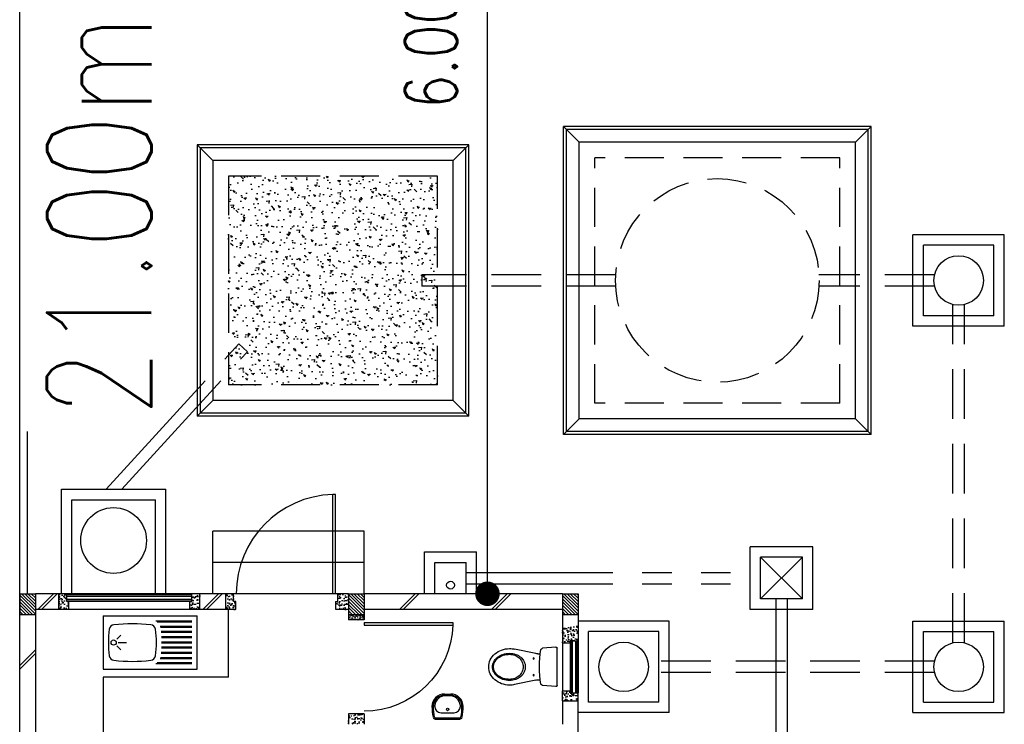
# Model space of a CAD drawing. Header units: millimetres. Extents: x 301 to 1479, y 491 to 1341.
# Tile 69 of 256: x 379.89 to 389.32, y 592.52 to 599.27. Entities that reach past the tile are written whole.
import ezdxf

# ---------------------------------------------------------------- set-up
doc = ezdxf.new("R2010")
doc.units = ezdxf.units.MM
doc.header["$LTSCALE"] = 1.5
doc.header["$MEASUREMENT"] = 0
for name, pattern in [('HIDDEN', [0.375, 0.25, -0.125]), ('HIDDEN2', [4.7625, 3.175, -1.5875]), ('PHANTOM2', [1.25, 0.625, -0.125, 0.125, -0.125, 0.125, -0.125])]:
    doc.linetypes.add(name, pattern=pattern)
for name, color, linetype in [('AP&SA', 254, 'HIDDEN'), ('Blk', 7, 'Continuous'), ('Block', 46, 'Continuous'), ('boundary', 3, 'Continuous'), ('Boundary Wall', 64, 'Continuous'), ('BWCN', 4, 'Continuous'), ('DIM', 6, 'Continuous'), ('DOOR', 3, 'Continuous'), ('Ele', 8, 'Continuous'), ('HATCH', 7, 'Continuous'), ('Hatch Aggregate', 252, 'Continuous'), ('Hatch Col. C1 GF Ext.', 84, 'Continuous'), ('Hatch Stub Col', 251, 'Continuous'), ('Kerb', 251, 'Continuous'), ('P. Grease Trap', 64, 'Continuous'), ('P. Septic tank', 2, 'Continuous'), ('P. Sewr Manhole', 49, 'Continuous'), ('PVC Pipe 110', 69, 'Continuous'), ('PVC RWP 75', 77, 'Continuous'), ('PVC Sewer Pipe 110', 24, 'Continuous'), ('SANIT', 8, 'Continuous'), ('TEXT', 7, 'Continuous'), ('WINDOW', 1, 'Continuous')]:
    doc.layers.add(name, color=color, linetype=linetype)
doc.styles.add('RS1', font='romans.shx', dxfattribs={"width": 0.75, "height": 0.5})
doc.styles.add('RS2', font='romans.shx', dxfattribs={"width": 0.75, "height": 1})
doc.dimstyles.new('Souillac5', dxfattribs={"dimscale": 0.5, "dimtxt": 0.5, "dimasz": 0.47, "dimexe": 0, "dimexo": 1, "dimgap": 0.5, "dimtad": 1, "dimzin": 0, "dimdsep": 46, "dimtxsty": 'RS1', "dimblk": 'DOT', "dimcen": 3, "dimse1": 1, "dimse2": 1, "dimclrd": 6, "dimclre": 6, "dimclrt": 7, "dimaunit": 1, "dimadec": 0, "dimazin": 0, "dimtfac": 1, "dimtofl": 0, "dimtmove": 1, "dimatfit": 3, "dimfxl": 1, "dimtolj": 1, "dimtzin": 0, "dimlwe": -1, "dimarcsym": 0})
pattern_1 = [(50, (422.03025, 162.062746), (0.071726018, -0.0062752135), [0.0075, -0.0825]), (355, (422.03025, 162.062746), (-0.013875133, 0.075219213), [0.006, -0.066]), (100.451444, (422.03623, 162.06222), (0.057850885, 0.068943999), [0.006374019, -0.070114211]), (46.1842, (422.03025, 162.08275), (0.106724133, -0.016551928), [0.01125, -0.12375]), (96.635635, (422.03914, 162.08137), (0.093466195, 0.09741186), [0.009561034, -0.105171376]), (351.184164, (422.03025, 162.08275), (0.093466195, 0.09741186), [0.009, -0.099]), (21, (422.04025, 162.077746), (0.059690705, -0.040261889), [0.0075, -0.0825]), (326, (422.04025, 162.077746), (0.024331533, 0.072515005), [0.006, -0.066]), (71.451445, (422.045225, 162.07439), (0.084022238, 0.032253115), [0.006374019, -0.070114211]), (37.5, (422.03025, 162.062746), (0.0012159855, 0.0332893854), [0, -0.0652, 0, -0.067, 0, -0.06625]), (7.5, (422.03025, 162.062746), (0.0263069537, 0.0394411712), [0, -0.0382, 0, -0.0637, 0, -0.02525]), (327.5, (422.00795, 162.062746), (0.0533822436, -0.0022554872), [0, -0.025, 0, -0.078, 0, -0.1035]), (317.5, (421.99795, 162.062746), (0.058318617, 0.010010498), [0, -0.0325, 0, -0.0518, 0, -0.0735])]
pattern_2 = [(315, (443.186696, 157.028336), (0.0154679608, 0.0154679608), [])]
pattern_3 = [(50, (418.371455, 162.212746), (0.071726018, -0.0062752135), [0.0075, -0.0825]), (355, (418.371455, 162.212746), (-0.013875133, 0.075219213), [0.006, -0.066]), (100.451444, (418.37743, 162.21222), (0.057850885, 0.068943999), [0.006374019, -0.070114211]), (46.1842, (418.371455, 162.23275), (0.106724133, -0.016551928), [0.01125, -0.12375]), (96.635635, (418.38035, 162.23137), (0.093466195, 0.09741186), [0.009561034, -0.105171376]), (351.184164, (418.37146, 162.23275), (0.093466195, 0.09741186), [0.009, -0.099]), (21, (418.381455, 162.227746), (0.059690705, -0.040261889), [0.0075, -0.0825]), (326, (418.381455, 162.227746), (0.024331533, 0.072515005), [0.006, -0.066]), (71.451445, (418.38643, 162.22439), (0.084022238, 0.032253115), [0.006374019, -0.070114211]), (37.5, (418.371455, 162.212746), (0.0012159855, 0.0332893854), [0, -0.0652, 0, -0.067, 0, -0.06625]), (7.5, (418.371455, 162.212746), (0.0263069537, 0.0394411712), [0, -0.0382, 0, -0.0637, 0, -0.02525]), (327.5, (418.349155, 162.212746), (0.0533822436, -0.0022554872), [0, -0.025, 0, -0.078, 0, -0.1035]), (317.5, (418.339155, 162.212746), (0.058318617, 0.010010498), [0, -0.0325, 0, -0.0518, 0, -0.0735])]

# ---------------------------------------------------------------- blocks, each defined once
blk = doc.blocks.new('SSBSD90')
at = {"layer": 'Ele'}
for p, q in [((-900, 510), (0, 510)), ((-900, 510), (-900, 0)), ((0, 0), (0, 510)), ((-50, 460), (-395.5, 460)), ((-50, 450), (-382.1, 450)), ((-50, 410), (-354.7, 410)), ((-50, 400), (-351.5, 400)), ((-768.2, 286.8), (-729.3, 325.7)), ((-50, 360), (-345.7, 360)), ((-50, 350), (-344.7, 350)), ((-50, 310), (-341.6, 310)), ((-50, 300), (-341, 300)), ((-768.2, 223.2), (-729.3, 184.3)), ((-755, 255), (-675, 255)), ((-50, 200), (-341.6, 200)), ((-50, 210), (-341, 210)), ((-50, 260), (-340, 260)), ((-50, 250), (-340, 250)), ((-50, 100), (-354.7, 100)), ((-50, 110), (-351.5, 110)), ((-50, 150), (-345.7, 150)), ((-50, 160), (-344.7, 160)), ((-900, 0), (0, 0)), ((-50, 50), (-395.5, 50)), ((-50, 60), (-382.1, 60))]:
    blk.add_line(p, q, dxfattribs=at)
blk.add_circle((-800, 255), 25, dxfattribs=at)
for centre, radius, start, end in [((65, 255), 915, 172.01642, 187.98358), ((-791.6, 375.1), 50, 96.57699, 172.01642), ((-620, -1113.3), 1548.3, 83.42301, 96.57699), ((-448.4, 375.1), 50, 7.98358, 83.42301), ((-1305, 255), 915, 352.01642, 7.98358), ((-791.6, 134.9), 50, 187.98358, 263.42301), ((-448.4, 134.9), 50, 276.57699, 352.01642), ((-620, 1623.3), 1548.3, 263.42301, 276.57699)]:
    blk.add_arc(centre, radius, start, end, dxfattribs=at)
blk = doc.blocks.new('WC')
at = {"layer": 'SANIT'}
for p, q in [((-179.1, 0), (179.1, 0)), ((-189, -10.9), (-177.5, -141.5)), ((189, -10.9), (177.5, -141.5)), ((-125, -184.5), (-125, -161.4)), ((125, -184.5), (125, -161.4)), ((-127.2, -205.2), (-170.1, -407.8)), ((127.2, -205.2), (170.1, -407.8))]:
    blk.add_line(p, q, dxfattribs=at)
for points in [[(130, -455, 0.086378), (119.8, -396.7, 0.092622), (91.9, -348.9, 0.103078), (48.8, -316.1, 0.111925), (0, -305, 0.111925), (-48.8, -316.1, 0.103078), (-91.9, -348.9, 0.092622), (-119.8, -396.7, 0.086378), (-130, -455, 0.086378)], [(120, -455, 0.091554), (110.7, -404.8, 0.095342), (84.9, -363.1, 0.101238), (45.4, -334.7, 0.105842), (0, -325, 0.105842), (-45.4, -334.7, 0.101238), (-84.9, -363.1, 0.095342), (-110.7, -404.8, 0.091554), (-120, -455, 0.091554)], [(-175, -455, 0.087147), (-161.4, -532.7, 0.093047), (-123.7, -596.4, 0.102819), (-65.8, -640.2, 0.110985), (0, -655, 0.110985), (65.8, -640.2, 0.102819), (123.7, -596.4, 0.093047), (161.4, -532.7, 0.087147), (175, -455, 0.052217), (170.1, -407.8, 0.093047)], [(-170.1, -407.8, 0.052217), (-175, -455, 0.087147)], [(-130, -455, 0.079027), (-119.7, -519.8, 0.088191), (-91.9, -571.7, 0.105253), (-48.1, -608.1, 0.121599), (0, -620, 0.121599), (48.1, -608.1, 0.105253), (91.9, -571.7, 0.088191), (119.7, -519.8, 0.079027), (130, -455, 0.079027)], [(-120, -455, 0.077736), (-110.5, -515.9, 0.087342), (-84.9, -564.6, 0.105569), (-44.3, -598.9, 0.12344), (0, -610, 0.12344), (44.3, -598.9, 0.105569), (84.9, -564.6, 0.087342), (110.5, -515.9, 0.077736), (120, -455, 0.077736)]]:
    blk.add_lwpolyline(points, format="xyb", dxfattribs=at)
for centre in [(-80, -225), (80, -225)]:
    blk.add_circle(centre, 6, dxfattribs=at)
for centre, radius, start, end in [((-179.1, -10), 10, 90, 185.04245), ((179.1, -10), 10, 354.95755, 90), ((-162.6, -140.2), 15, 185.04245, 259.60796), ((0, 746.3), 916.3, 259.60796, 280.39204), ((-225, -184.5), 100, 348.04369, 0), ((225, -184.5), 100, 180, 191.95631), ((162.6, -140.2), 15, 280.39204, 354.95755)]:
    blk.add_arc(centre, radius, start, end, dxfattribs=at)
blk = doc.blocks.new('Wh1')
at = {"layer": 'SANIT'}
for p, q in [((197, 0), (-197, 0)), ((197, -20), (-197, -20)), ((105, -100), (-105, -100)), ((-205, -200), (-205, -217)), ((205, -200), (205, -217)), ((50, -380), (-50, -380)), ((50, -400), (-50, -400)), ((-30, -373), (30, -373))]:
    blk.add_line(p, q, dxfattribs=at)
blk.add_circle((0, -154), 20, dxfattribs=at)
for centre, radius, start, end in [((0, -200), 250, 180, 180), ((0, -200), 250, 0, 0), ((-197, -35), 35, 90, 167.7776), ((197, -35), 35, 12.2224, 90), ((567, -201), 817, 167.7776, 179.9598), ((567, -201), 797, 167.7776, 179.9598), ((-197, -35), 15, 90, 167.7776), ((-105, -200), 100, 90, 180), ((105, -200), 100, 0, 90), ((197, -35), 15, 12.2224, 90), ((-567, -201), 797, 0.0402, 12.2224), ((-567, -201), 817, 0.0402, 12.2224), ((-50, -200), 200, 180, 270), ((-50, -200), 180, 180, 270), ((-30, -197), 176, 186.7076, 270.013), ((30, -197), 176, 269.987, 353.2924), ((50, -200), 180, 270, 0), ((50, -200), 200, 270, 0)]:
    blk.add_arc(centre, radius, start, end, dxfattribs=at)
blk = doc.blocks.new('Dr900')
at = {"layer": 'DOOR'}
for p, q in [((-50, 0), (-50, 850)), ((-25, 850), (-50, 850)), ((-25, 0), (-25, 850)), ((-25, 0), (-50, 0))]:
    blk.add_line(p, q, dxfattribs=at)
blk.add_arc((-24.3, -0.3), 850.7, 91.72797, 179.98222, dxfattribs=at)
blk = doc.blocks.new('Dr1000')
at = {"layer": 'DOOR'}
for p, q in [((-50, 0), (-50, 950)), ((-25, 950), (-50, 950)), ((-25, 0), (-25, 950)), ((-25, 0), (-50, 0))]:
    blk.add_line(p, q, dxfattribs=at)
blk.add_arc((-24.4, -0.2), 950.6, 91.54201, 179.98579, dxfattribs=at)
blk = doc.blocks.new('SSSU-D1')
at = {"layer": 'Hatch Aggregate'}
h = blk.add_hatch(dxfattribs=at)
h.set_pattern_fill('AR-CONC', color=256, scale=0.03, angle=90)
h.set_pattern_definition([(140, (33579.427, -774173.30486), (0.018825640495, 0.21517805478), [0.0225, -0.2475]), (85, (33579.427, -774173.30486), (-0.22565764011, -0.041625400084), [0.018, -0.198]), (190.45144446, (33579.42857, -774173.28693), (-0.20683199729, 0.17355265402), [0.0191220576, -0.2103426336]), (136.1842, (33579.367, -774173.30486), (0.04965578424, 0.3201723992), [0.03375, -0.37125]), (186.63563549, (33579.37114, -774173.27818), (-0.29223558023, 0.2803985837), [0.0286831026, -0.315514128]), (81.18416399, (33579.367, -774173.30486), (-0.29223558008, 0.28039858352), [0.027, -0.2970000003]), (111, (33579.382, -774173.27486), (0.1207856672, 0.179072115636), [0.0225, -0.2475]), (56, (33579.382, -774173.27486), (-0.217545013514, 0.072994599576), [0.018, -0.198]), (161.45144474, (33579.39207, -774173.25994), (-0.09675934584, 0.25206671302), [0.019122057, -0.2103426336]), (127.5, (33579.427, -774173.304864), (-0.0998681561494, 0.003647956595), [0, -0.1956, 0, -0.201, 0, -0.19875]), (97.5, (33579.427, -774173.30486), (-0.118323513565, 0.078920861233), [0, -0.1146, 0, -0.1911, 0, -0.07575]), (57.5, (33579.427, -774173.371764), (0.00676646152, 0.160146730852), [0, -0.075, 0, -0.234, 0, -0.3105]), (47.5, (33579.427, -774173.40176), (-0.0300314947, 0.174955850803), [0, -0.0975, 0, -0.1554, 0, -0.2205])])
h.paths.add_polyline_path([(8.45, 11.8), (10.455, 11.8), (10.455, 9.8), (8.45, 9.8)])
at = {"layer": 'Hatch Col. C1 GF Ext.'}
h = blk.add_hatch(dxfattribs=at)
h.set_pattern_fill('ANSI31', color=256, scale=0.175, angle=-90)
h.set_pattern_definition(pattern_2)
h.paths.add_polyline_path([(6.6, 7.6), (6.45, 7.6), (6.45, 7.8), (6.6, 7.8)])
h = blk.add_hatch(dxfattribs=at)
h.set_pattern_fill('ANSI31', color=256, scale=0.175, angle=-90)
h.set_pattern_definition(pattern_2)
h.paths.add_polyline_path([(9.75, 7.6), (9.6, 7.6), (9.6, 7.8), (9.75, 7.8)])
h = blk.add_hatch(dxfattribs=at)
h.set_pattern_fill('ANSI31', color=256, scale=0.175, angle=-90)
h.set_pattern_definition(pattern_2)
h.paths.add_polyline_path([(11.8, 7.6), (11.65, 7.6), (11.65, 7.8), (11.8, 7.8)])
at = {"layer": 'Hatch Stub Col', "linetype": 'ByBlock'}
h = blk.add_hatch(dxfattribs=at)
h.set_pattern_fill('AR-CONC', color=256, scale=0.01, angle=720)
h.set_pattern_definition(pattern_3)
h.paths.add_polyline_path([(6.8254, 7.8), (6.9004, 7.8), (6.9004, 7.725), (6.9204, 7.725), (6.9204, 7.65), (6.8254, 7.65)])
h = blk.add_hatch(dxfattribs=at)
h.set_pattern_fill('AR-CONC', color=256, scale=0.01, angle=720)
h.set_pattern_definition(pattern_3)
h.paths.add_polyline_path([(8.0804, 7.725), (8.1004, 7.725), (8.1004, 7.8), (8.1754, 7.8), (8.1754, 7.65), (8.0804, 7.65)])
h = blk.add_hatch(dxfattribs=at)
h.set_pattern_fill('AR-CONC', color=256, scale=0.01, angle=720)
h.set_pattern_definition([(50, (418.421455, 162.212746), (0.071726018, -0.0062752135), [0.0075, -0.0825]), (355, (418.421455, 162.212746), (-0.013875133, 0.075219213), [0.006, -0.066]), (100.451444, (418.42743, 162.21222), (0.057850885, 0.068943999), [0.006374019, -0.070114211]), (46.1842, (418.421455, 162.23275), (0.106724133, -0.016551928), [0.01125, -0.12375]), (96.635635, (418.43035, 162.23137), (0.093466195, 0.09741186), [0.009561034, -0.105171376]), (351.184164, (418.42146, 162.23275), (0.093466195, 0.09741186), [0.009, -0.099]), (21, (418.431455, 162.227746), (0.059690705, -0.040261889), [0.0075, -0.0825]), (326, (418.431455, 162.227746), (0.024331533, 0.072515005), [0.006, -0.066]), (71.451445, (418.43643, 162.22439), (0.084022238, 0.032253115), [0.006374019, -0.070114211]), (37.5, (418.421455, 162.212746), (0.0012159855, 0.0332893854), [0, -0.0652, 0, -0.067, 0, -0.06625]), (7.5, (418.421455, 162.212746), (0.0263069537, 0.0394411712), [0, -0.0382, 0, -0.0637, 0, -0.02525]), (327.5, (418.399155, 162.212746), (0.0533822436, -0.0022554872), [0, -0.025, 0, -0.078, 0, -0.1035]), (317.5, (418.389155, 162.212746), (0.058318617, 0.010010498), [0, -0.0325, 0, -0.0518, 0, -0.0735])])
h.paths.add_polyline_path([(8.425, 7.8), (8.5, 7.8), (8.5, 7.725), (8.52, 7.725), (8.52, 7.65), (8.425, 7.65)])
h = blk.add_hatch(dxfattribs=at)
h.set_pattern_fill('AR-CONC', color=256, scale=0.01, angle=720)
h.set_pattern_definition([(50, (422.03025, 162.212746), (0.071726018, -0.0062752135), [0.0075, -0.0825]), (355, (422.03025, 162.212746), (-0.013875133, 0.075219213), [0.006, -0.066]), (100.451444, (422.03623, 162.21222), (0.057850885, 0.068943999), [0.006374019, -0.070114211]), (46.1842, (422.03025, 162.23275), (0.106724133, -0.016551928), [0.01125, -0.12375]), (96.635635, (422.03914, 162.23137), (0.093466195, 0.09741186), [0.009561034, -0.105171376]), (351.184164, (422.03025, 162.23275), (0.093466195, 0.09741186), [0.009, -0.099]), (21, (422.04025, 162.227746), (0.059690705, -0.040261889), [0.0075, -0.0825]), (326, (422.04025, 162.227746), (0.024331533, 0.072515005), [0.006, -0.066]), (71.451445, (422.045225, 162.22439), (0.084022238, 0.032253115), [0.006374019, -0.070114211]), (37.5, (422.03025, 162.212746), (0.0012159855, 0.0332893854), [0, -0.0652, 0, -0.067, 0, -0.06625]), (7.5, (422.03025, 162.212746), (0.0263069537, 0.0394411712), [0, -0.0382, 0, -0.0637, 0, -0.02525]), (327.5, (422.00795, 162.212746), (0.0533822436, -0.0022554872), [0, -0.025, 0, -0.078, 0, -0.1035]), (317.5, (421.99795, 162.212746), (0.058318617, 0.010010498), [0, -0.0325, 0, -0.0518, 0, -0.0735])])
h.paths.add_polyline_path([(9.5, 7.8), (9.6, 7.8), (9.6, 7.65), (9.48, 7.65), (9.48, 7.725), (9.5, 7.725)])
h = blk.add_hatch(dxfattribs=at)
h.set_pattern_fill('AR-CONC', color=256, scale=0.005, angle=720)
h.set_pattern_definition([(50, (422.03025, 162.212746), (0.0358630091, -0.0031376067), [0.00375, -0.04125]), (355, (422.03025, 162.212746), (-0.0069375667, 0.0376096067), [0.003, -0.033]), (100.4514445, (422.03324, 162.212485), (0.0289254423, 0.0344719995), [0.0031870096, -0.0350571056]), (46.1842, (422.03025, 162.222746), (0.0533620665, -0.008275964), [0.005625, -0.061875]), (96.635635, (422.0347, 162.222056), (0.046733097, 0.04870593), [0.004780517, -0.052585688]), (351.184164, (422.03025, 162.222746), (0.046733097, 0.04870593), [0.0045, -0.0495]), (21, (422.03525, 162.220246), (0.0298453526, -0.0201309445), [0.00375, -0.04125]), (326, (422.03525, 162.220246), (0.0121657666, 0.0362575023), [0.003, -0.033]), (71.451445, (422.037738, 162.21857), (0.0420111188, 0.0161265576), [0.0031870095, -0.0350571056]), (37.5, (422.030251, 162.212746), (0.00060799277, 0.0166446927), [0, -0.0326, 0, -0.0335, 0, -0.033125]), (7.5, (422.03025, 162.212746), (0.0131534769, 0.0197205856), [0, -0.0191, 0, -0.03185, 0, -0.012625]), (327.5, (422.019101, 162.212746), (0.0266911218, -0.0011277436), [0, -0.0125, 0, -0.039, 0, -0.05175]), (317.5, (422.0141, 162.212746), (0.0291593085, 0.0050052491), [0, -0.01625, 0, -0.0259, 0, -0.03675])])
h.paths.add_polyline_path([(9.6, 7.55), (9.6, 7.6), (9.75, 7.6), (9.75, 7.55)])
h = blk.add_hatch(dxfattribs=at)
h.set_pattern_fill('AR-CONC', color=256, scale=0.01, angle=720)
h.set_pattern_definition(pattern_1)
h.paths.add_polyline_path([(11.725, 7.35), (11.725, 7.33), (11.65, 7.33), (11.65, 7.5), (11.8, 7.5), (11.8, 7.35)])
h = blk.add_hatch(dxfattribs=at)
h.set_pattern_fill('AR-CONC', color=256, scale=0.01, angle=720)
h.set_pattern_definition(pattern_1)
h.paths.add_polyline_path([(11.65, 6.775), (11.65, 6.87), (11.725, 6.87), (11.725, 6.85), (11.8, 6.85), (11.8, 6.775)])
h = blk.add_hatch(dxfattribs=at)
h.set_pattern_fill('AR-CONC', color=256, scale=0.01, angle=720)
h.set_pattern_definition([(50, (418.271455, 162.012746), (0.071726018, -0.0062752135), [0.0075, -0.0825]), (355, (418.271455, 162.012746), (-0.013875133, 0.075219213), [0.006, -0.066]), (100.451444, (418.27743, 162.01222), (0.057850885, 0.068943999), [0.006374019, -0.070114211]), (46.1842, (418.271455, 162.03275), (0.106724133, -0.016551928), [0.01125, -0.12375]), (96.635635, (418.28035, 162.03137), (0.093466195, 0.09741186), [0.009561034, -0.105171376]), (351.184164, (418.27146, 162.03275), (0.093466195, 0.09741186), [0.009, -0.099]), (21, (418.281455, 162.027746), (0.059690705, -0.040261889), [0.0075, -0.0825]), (326, (418.281455, 162.027746), (0.024331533, 0.072515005), [0.006, -0.066]), (71.451445, (418.28643, 162.02439), (0.084022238, 0.032253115), [0.006374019, -0.070114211]), (37.5, (418.271455, 162.012746), (0.0012159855, 0.0332893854), [0, -0.0652, 0, -0.067, 0, -0.06625]), (7.5, (418.271455, 162.012746), (0.0263069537, 0.0394411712), [0, -0.0382, 0, -0.0637, 0, -0.02525]), (327.5, (418.249155, 162.012746), (0.0533822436, -0.0022554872), [0, -0.025, 0, -0.078, 0, -0.1035]), (317.5, (418.239155, 162.012746), (0.058318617, 0.010010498), [0, -0.0325, 0, -0.0518, 0, -0.0735])])
h.paths.add_polyline_path([(9.6, 6.65), (9.6, 6.55), (9.75, 6.55), (9.75, 6.65)])
at = {"layer": 'AP&SA', "linetype": 'HIDDEN'}
for p, q in [((14.31, 11.975), (11.96, 11.975)), ((11.96, 9.625), (11.96, 11.975)), ((14.31, 9.625), (14.31, 11.975)), ((10.455, 11.8), (8.45, 11.8)), ((8.45, 11.8), (8.45, 9.8)), ((10.455, 9.8), (10.455, 11.8)), ((10.455, 9.8), (8.45, 9.8)), ((14.31, 9.625), (11.96, 9.625))]:
    blk.add_line(p, q, dxfattribs=at)
at = {"layer": 'Block', "linetype": 'ByBlock'}
for p, q in [((6.8254, 7.8), (6.6, 7.8)), ((8.425, 7.8), (8.1754, 7.8)), ((11.65, 7.8), (9.75, 7.8)), ((6.8254, 7.65), (6.6, 7.65)), ((8.425, 7.65), (8.1754, 7.65)), ((11.65, 7.65), (9.75, 7.65)), ((6.6, 7.6), (6.6, 3.3)), ((11.65, 6.775), (11.65, 6.55)), ((11.8, 6.175), (11.8, 6.775))]:
    blk.add_line(p, q, dxfattribs=at)
at = {"layer": 'Boundary Wall', "linetype": 'ByBlock'}
blk.add_line((6.525, 7.8), (6.525, 9.355), dxfattribs=at)
at = {"layer": 'BWCN'}
for p, q in [((6.45, 7.8), (6.6, 7.8)), ((6.45, 7.8), (6.45, 7.6)), ((6.6, 7.8), (6.6, 7.6)), ((6.8254, 7.65), (6.8254, 7.8)), ((6.9004, 7.8), (6.8254, 7.8)), ((6.9004, 7.725), (6.9004, 7.8)), ((8.1004, 7.725), (8.1004, 7.8)), ((8.1754, 7.8), (8.1004, 7.8)), ((8.1754, 7.65), (8.1754, 7.8)), ((8.5, 7.8), (8.425, 7.8)), ((8.425, 7.65), (8.425, 7.8)), ((8.5, 7.725), (8.5, 7.8)), ((9.6, 7.8), (9.5, 7.8)), ((9.5, 7.725), (9.5, 7.8)), ((9.6, 7.8), (9.75, 7.8)), ((9.6, 7.8), (9.6, 7.6)), ((9.75, 7.8), (9.75, 7.6)), ((11.65, 7.8), (11.8, 7.8)), ((11.65, 7.8), (11.65, 7.6)), ((11.8, 7.8), (11.8, 7.6)), ((6.9204, 7.65), (6.8254, 7.65)), ((6.9204, 7.725), (6.9004, 7.725)), ((6.9204, 7.65), (6.9204, 7.725)), ((8.0804, 7.65), (8.0804, 7.725)), ((8.0804, 7.725), (8.1004, 7.725)), ((8.1754, 7.65), (8.0804, 7.65)), ((8.52, 7.65), (8.425, 7.65)), ((8.52, 7.725), (8.5, 7.725)), ((8.52, 7.65), (8.52, 7.725)), ((9.48, 7.65), (9.48, 7.725)), ((9.48, 7.725), (9.5, 7.725)), ((9.6, 7.65), (9.48, 7.65)), ((6.45, 7.6), (6.6, 7.6)), ((9.6, 7.6), (9.75, 7.6)), ((9.6, 7.6), (9.6, 7.55)), ((9.75, 7.55), (9.6, 7.55)), ((9.75, 7.6), (9.75, 7.55)), ((11.65, 7.6), (11.8, 7.6)), ((11.65, 7.6), (11.65, 7.33)), ((11.8, 7.6), (11.8, 7.35)), ((11.65, 7.33), (11.725, 7.33)), ((11.725, 7.35), (11.8, 7.35)), ((11.725, 7.33), (11.725, 7.35)), ((11.65, 6.775), (11.65, 6.87)), ((11.65, 6.87), (11.725, 6.87)), ((11.725, 6.87), (11.725, 6.85)), ((11.725, 6.85), (11.8, 6.85)), ((11.8, 6.775), (11.8, 6.85)), ((11.65, 6.775), (11.8, 6.775)), ((9.75, 6.65), (9.6, 6.65)), ((9.6, 6.65), (9.6, 6.55)), ((9.75, 6.65), (9.75, 6.55))]:
    blk.add_line(p, q, dxfattribs=at)
at = {"layer": 'Ele'}
for p, q in [((9.75, 8.4), (8.3, 8.4)), ((8.3, 7.8), (8.3, 8.4)), ((9.75, 7.8), (9.75, 8.4)), ((9.75, 8.1), (8.3, 8.1)), ((8.1004, 7.8), (6.9004, 7.8)), ((8.1004, 7.79), (6.9004, 7.79)), ((9.5, 7.8), (8.5, 7.8)), ((8.1004, 7.73), (6.9004, 7.73)), ((8.0804, 7.725), (6.9204, 7.725)), ((8.0804, 7.65), (6.9204, 7.65)), ((8.4495, 7), (8.4495, 7.65)), ((11.65, 7.33), (11.65, 6.87)), ((11.725, 7.33), (11.725, 6.87)), ((11.73, 7.35), (11.73, 6.85)), ((11.79, 7.35), (11.79, 6.85)), ((11.8, 7.35), (11.8, 6.85)), ((7.25, 7), (7.25, 5.8)), ((8.4495, 7), (7.25, 7))]:
    blk.add_line(p, q, dxfattribs=at)
at = {"layer": 'HATCH'}
for p, q in [((6.7727, 7.8), (6.6227, 7.65)), ((6.8081, 7.8), (6.6581, 7.65)), ((8.3557, 7.8), (8.2057, 7.65)), ((8.3911, 7.8), (8.2411, 7.65)), ((10.2398, 7.8), (10.0898, 7.65)), ((10.2751, 7.8), (10.1251, 7.65)), ((11.1222, 7.8), (10.9722, 7.65)), ((11.1575, 7.8), (11.0075, 7.65)), ((6.45, 7.1145), (6.6, 7.2645)), ((6.45, 7.0792), (6.6, 7.2292))]:
    blk.add_line(p, q, dxfattribs=at)
at = {"layer": 'Kerb'}
for p, q in [((14.61, 12.275), (11.66, 12.275)), ((11.66, 9.325), (11.66, 12.275)), ((11.66, 12.275), (11.81, 12.125)), ((14.61, 12.275), (14.46, 12.125)), ((14.61, 9.325), (14.61, 12.275)), ((14.58, 12.245), (11.69, 12.245)), ((11.69, 9.355), (11.69, 12.245)), ((14.58, 9.355), (14.58, 12.245)), ((8.15, 12.1), (8.15, 9.5)), ((10.755, 12.1), (8.15, 12.1)), ((8.3, 11.95), (8.15, 12.1)), ((10.605, 11.95), (10.755, 12.1)), ((10.755, 9.5), (10.755, 12.1)), ((14.46, 12.125), (11.81, 12.125)), ((11.81, 9.475), (11.81, 12.125)), ((14.46, 9.475), (14.46, 12.125)), ((8.18, 12.07), (8.18, 9.53)), ((10.725, 12.07), (8.18, 12.07)), ((10.725, 9.53), (10.725, 12.07)), ((10.605, 11.95), (8.3, 11.95)), ((8.3, 11.95), (8.3, 9.65)), ((10.605, 9.65), (10.605, 11.95)), ((15.885, 11.2375), (15.01, 11.2375)), ((15.01, 10.3625), (15.01, 11.2375)), ((15.885, 10.3625), (15.885, 11.2375)), ((15.785, 11.1375), (15.11, 11.1375)), ((15.11, 10.4625), (15.11, 11.1375)), ((15.785, 10.4625), (15.785, 11.1375)), ((15.785, 10.4625), (15.11, 10.4625)), ((15.885, 10.3625), (15.01, 10.3625)), ((8.3, 9.65), (8.15, 9.5)), ((10.605, 9.65), (8.3, 9.65)), ((10.605, 9.65), (10.755, 9.5)), ((10.725, 9.53), (8.18, 9.53)), ((10.755, 9.5), (8.15, 9.5)), ((11.66, 9.325), (11.81, 9.475)), ((14.46, 9.475), (11.81, 9.475)), ((14.61, 9.325), (14.46, 9.475)), ((14.58, 9.355), (11.69, 9.355)), ((14.61, 9.325), (11.66, 9.325)), ((6.85, 7.8), (6.85, 8.8)), ((6.85, 8.8), (7.85, 8.8)), ((7.85, 7.8), (7.85, 8.8)), ((6.95, 7.8), (6.95, 8.7)), ((6.95, 8.7), (7.75, 8.7)), ((7.75, 7.8), (7.75, 8.7)), ((14.05, 8.25), (13.45, 8.25)), ((13.45, 7.65), (13.45, 8.25)), ((14.05, 7.65), (14.05, 8.25)), ((10.3288, 8.2), (10.8288, 8.2)), ((10.3288, 7.8), (10.3288, 8.2)), ((10.8288, 7.8), (10.8288, 8.2)), ((13.55, 7.75), (13.55, 8.15)), ((13.95, 8.15), (13.55, 8.15)), ((13.95, 8.15), (13.55, 7.75)), ((13.95, 7.75), (13.55, 8.15)), ((13.95, 7.75), (13.95, 8.15)), ((10.4288, 8.1), (10.7288, 8.1)), ((10.4288, 7.8), (10.4288, 8.1)), ((10.7288, 7.8), (10.7288, 8.1)), ((13.95, 7.75), (13.55, 7.75)), ((14.05, 7.65), (13.45, 7.65)), ((12.675, 7.5375), (11.8, 7.5375)), ((12.675, 6.6625), (12.675, 7.5375)), ((15.01, 7.5375), (15.885, 7.5375)), ((15.01, 6.6625), (15.01, 7.5375)), ((15.885, 6.6625), (15.885, 7.5375)), ((12.575, 7.4375), (11.9, 7.4375)), ((11.9, 6.7625), (11.9, 7.4375)), ((12.575, 6.7625), (12.575, 7.4375)), ((15.11, 7.4375), (15.785, 7.4375)), ((15.11, 6.7625), (15.11, 7.4375)), ((15.785, 6.7625), (15.785, 7.4375)), ((12.575, 6.7625), (11.9, 6.7625)), ((15.11, 6.7625), (15.785, 6.7625)), ((12.675, 6.6625), (11.8, 6.6625)), ((15.01, 6.6625), (15.885, 6.6625))]:
    blk.add_line(p, q, dxfattribs=at)
at = {"layer": 'P. Grease Trap'}
blk.add_circle((7.35, 8.31), 0.315, dxfattribs=at)
at = {"layer": 'P. Septic tank', "linetype": 'HIDDEN'}
blk.add_circle((13.135, 10.8), 0.975, dxfattribs=at)
at = {"layer": 'P. Sewr Manhole'}
for centre in [(15.4475, 10.8), (12.2375, 7.1), (15.4475, 7.1)]:
    blk.add_circle(centre, 0.2375, dxfattribs=at)
at = {"layer": 'PVC Pipe 110', "linetype": 'PHANTOM2', "ltscale": 1.5}
for p, q in [((7.2782, 8.8), (8.5512, 10.1922)), ((7.4273, 8.8), (8.6324, 10.118)), ((10.7288, 8.005), (13.55, 8.005)), ((10.7288, 7.895), (13.55, 7.895)), ((13.695, 7.75), (13.695, 6.05)), ((13.805, 7.75), (13.805, 6.05))]:
    blk.add_line(p, q, dxfattribs=at)
at = {"layer": 'PVC Pipe 110', "linetype": 'PHANTOM2', "ltscale": 2}
blk.add_line((8.5512, 10.1922), (8.6324, 10.118), dxfattribs=at)
at = {"layer": 'PVC RWP 75'}
blk.add_circle((10.5788, 7.8825), 0.0375, dxfattribs=at)
at = {"layer": 'PVC Sewer Pipe 110', "linetype": 'HIDDEN2'}
blk.add_line((10.305, 10.855), (10.305, 10.745), dxfattribs=at)
at = {"layer": 'PVC Sewer Pipe 110', "linetype": 'HIDDEN2', "ltscale": 0.1}
for p, q in [((12.1615, 10.855), (10.305, 10.855)), ((15.2164, 10.855), (14.1084, 10.855)), ((12.1615, 10.745), (10.305, 10.745)), ((15.2164, 10.745), (14.1084, 10.745)), ((15.3925, 7.331), (15.3925, 10.569)), ((15.5025, 7.331), (15.5025, 10.569)), ((15.2164, 7.155), (12.4685, 7.155)), ((15.2164, 7.045), (12.4685, 7.045))]:
    blk.add_line(p, q, dxfattribs=at)
at = {"layer": 'WINDOW'}
for p, q in [((8.1004, 7.775), (6.9004, 7.775)), ((8.1004, 7.745), (6.9004, 7.745))]:
    blk.add_line(p, q, dxfattribs=at)
at = {"layer": 'WINDOW', "linetype": 'HIDDEN2', "ltscale": 0.5}
for p, q in [((11.745, 7.35), (11.745, 6.85)), ((11.775, 7.35), (11.775, 6.85))]:
    blk.add_line(p, q, dxfattribs=at)
at = {"layer": 'DOOR', "xscale": 0.001, "yscale": 0.001, "zscale": 0.001}
blk.add_blockref('Dr1000', (9.5, 7.8), dxfattribs=at)
at = {"layer": 'DOOR', "xscale": -0.001, "yscale": 0.001, "zscale": 0.001, "rotation": 270}
blk.add_blockref('Dr900', (9.75, 7.55), dxfattribs=at)
at = {"layer": 'SANIT', "xscale": -0.001, "yscale": 0.001, "zscale": 0.001, "rotation": 270.0000000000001}
blk.add_blockref('WC', (11.6, 7.1), dxfattribs=at)
at = {"layer": 'WINDOW', "linetype": 'ByBlock', "xscale": 0.001, "yscale": 0.001, "zscale": 0.001}
blk.add_blockref('SSBSD90', (8.15, 7.0778), dxfattribs=at)
at = {"layer": 'WINDOW', "linetype": 'ByBlock', "xscale": 0.0006, "yscale": 0.0006, "zscale": 0.0006, "rotation": 180}
blk.add_blockref('Wh1', (10.5503, 6.6), dxfattribs=at)
blk = doc.blocks.new('_DOT')
at = {"color": 0, "linetype": 'ByBlock'}
blk.add_line((-0.5, 0), (-1, 0), dxfattribs=at)
at = {"color": 0, "linetype": 'ByBlock', "const_width": 0.5}
blk.add_lwpolyline([(-0.25, 0, 1), (0.25, 0, 1)], format="xyb", close=True, dxfattribs=at)
blk = doc.blocks.new('*D120')
at = {"layer": 'DEFPOINTS', "color": 0, "transparency": 16777216}
for p in [(384.3698, 599.769), (384.3698, 599.769), (384.3698, 593.769)]:
    blk.add_point(p, dxfattribs=at)
at = {"layer": 'DIM', "color": 6, "lineweight": -2, "transparency": 16777216}
blk.add_line((384.3698, 594.004), (384.3698, 599.534), dxfattribs=at)
at = {"layer": 'DIM', "color": 6, "lineweight": -2, "transparency": 16777216, "xscale": 0.235, "yscale": 0.235, "zscale": 0.235}
for p, rotation in [((384.3698, 599.769), 90), ((384.3698, 593.769), 270)]:
    blk.add_blockref('_DOT', p, dxfattribs=dict(at, rotation=rotation))
at = {"layer": 'DIM', "color": 7, "transparency": 16777216, "insert": (383.8291, 598.978), "char_height": 0.5, "attachment_point": 5, "rotation": 90, "style": 'RS1'}
blk.add_mtext('\\A1;6.00', dxfattribs=at)

msp = doc.modelspace()

# ---------------------------------------------------------------- linework, layer by layer
at = {"layer": 'boundary'}
msp.add_line((379.8876, 578.769), (379.8876, 620.769), dxfattribs=at)

# ---------------------------------------------------------------- block references
at = {"layer": 'Blk'}
msp.add_blockref('SSSU-D1', (373.4376, 585.969), dxfattribs=at)

# ---------------------------------------------------------------- texts
at = {"layer": 'TEXT', "style": 'RS2', "width": 0.75}
msp.add_text('21.00m', height=1, rotation=89.94887, dxfattribs=at).set_placement((381.148, 595.4636))

# ---------------------------------------------------------------- dimensions: what is measured, and where the dimension line sits
at = {"layer": 'DIM'}
dim = msp.add_linear_dim(base=(384.3698, 599.769), p1=(384.3698, 593.769), p2=(384.3698, 599.769), angle=270, dimstyle='Souillac5', override={"dimtmove": 2}, dxfattribs=at)
dim.commit()
dim.dimension.update_dxf_attribs({"geometry": '*D120', "text_midpoint": (383.8291, 598.978), "dimtype": 160})

doc.saveas('drawing.dxf')
